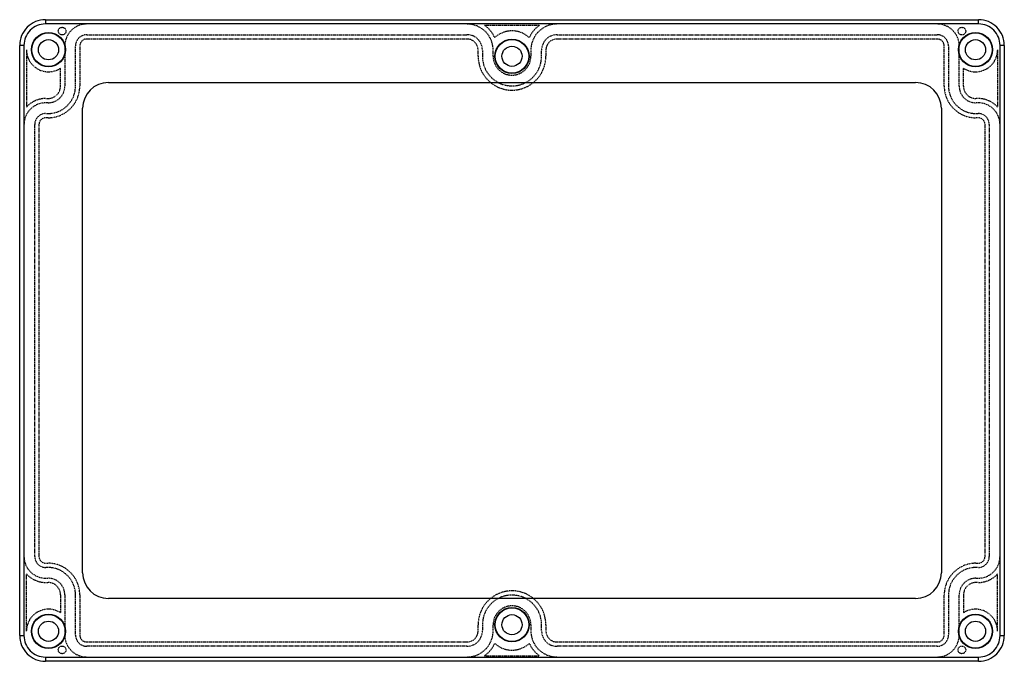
# Model space of a CAD drawing. Header units: millimetres. Extents: x 3202 to 5058, y 576 to 1424.
# Tile 9 of 13: x 4775 to 5004, y 918 to 1068. Entities that reach past the tile are written whole.
import ezdxf

# ---------------------------------------------------------------- set-up
doc = ezdxf.new("R2010")
doc.units = ezdxf.units.MM
doc.linetypes.add('HIDDEN', pattern=[0.2, 0.1, -0.1])
doc.layers.add('DEFAULT_2', color=8, linetype='HIDDEN')

msp = doc.modelspace()

# ---------------------------------------------------------------- linework, layer by layer
at = {"color": 7, "linetype": 'Continuous'}
for p, q in [((4780.582, 1067.679), (4780.582, 1066.679)), ((4780.582, 1067.679), (4998.258, 1067.679)), ((4998.258, 1066.679), (4780.582, 1066.679)), ((4998.258, 1066.679), (4998.258, 1067.679)), ((4774.584, 924.105), (4774.584, 1061.68)), ((4775.584, 1061.68), (4774.584, 1061.68)), ((4775.584, 1061.68), (4775.584, 924.105)), ((5004.256, 1061.68), (5003.256, 1061.68)), ((5003.256, 924.105), (5003.256, 1061.68)), ((5004.256, 1061.68), (5004.256, 924.105)), ((4795.27, 1053.042), (4983.57, 1053.042)), ((4789.27, 938.742), (4789.27, 1047.042)), ((4989.57, 1047.042), (4989.57, 938.742)), ((4983.57, 932.742), (4795.27, 932.742)), ((4774.584, 924.105), (4775.584, 924.105)), ((5003.256, 924.105), (5004.256, 924.105)), ((4780.582, 919.106), (4780.582, 918.106)), ((4780.582, 919.106), (4998.258, 919.106)), ((4998.258, 918.106), (4998.258, 919.106)), ((4998.258, 918.106), (4780.582, 918.106))]:
    msp.add_line(p, q, dxfattribs=at)
for centre, radius in [((4781.303, 1060.681), 4), ((4781.303, 1060.681), 3.9), ((4997.538, 1060.681), 4), ((4997.538, 1060.681), 3.9), ((4781.303, 1060.681), 2.35), ((4889.42, 1059.148), 4), ((4889.42, 1059.148), 3.9), ((4889.42, 1059.148), 2.35), ((4997.538, 1060.681), 2.35), ((4889.42, 926.637), 4), ((4889.42, 926.637), 3.9), ((4781.303, 925.104), 4), ((4781.303, 925.104), 3.9), ((4889.42, 926.637), 2.35), ((4997.538, 925.104), 4), ((4997.538, 925.104), 3.9), ((4781.303, 925.104), 2.35), ((4997.538, 925.104), 2.35)]:
    msp.add_circle(centre, radius, dxfattribs=at)
for centre, radius, start, end in [((4780.582, 1061.681), 5.998, 89.99435, 180.00569), ((4780.582, 1061.681), 4.998, 89.99193, 180.00811), ((4998.258, 1061.681), 5.998, 359.99435, 90.00569), ((4998.258, 1061.681), 4.998, 359.99193, 90.00811), ((4795.27, 1047.042), 6, 90, 180), ((4983.57, 1047.042), 6, 0, 90), ((4795.27, 938.742), 6, 180, 270), ((4983.57, 938.742), 6, 270, 0), ((4780.582, 924.104), 5.998, 179.99435, 270.00568), ((4780.582, 924.104), 4.998, 179.99189, 270.00816), ((4998.258, 924.104), 5.998, 269.99435, 0.00568), ((4998.258, 924.104), 4.998, 269.99189, 0.00816)]:
    msp.add_arc(centre, radius, start, end, dxfattribs=at)
at = {"layer": 'DEFAULT_2', "color": 8, "linetype": 'HIDDEN'}
for p, q in [((4883.015, 1066.379), (4895.825, 1066.379)), ((4790.208, 1064.179), (4878.92, 1064.179)), ((4899.92, 1064.179), (4988.632, 1064.179)), ((4785.108, 1061.579), (4785.108, 1052.212)), ((4787.608, 1052.212), (4787.608, 1061.579)), ((4788.608, 1061.579), (4788.608, 1052.212)), ((4878.92, 1063.179), (4790.208, 1063.179)), ((4988.632, 1063.179), (4899.92, 1063.179)), ((4990.232, 1052.212), (4990.232, 1061.579)), ((4991.232, 1061.579), (4991.232, 1052.212)), ((4993.732, 1052.212), (4993.732, 1061.579)), ((4776.153, 1060.681), (4776.153, 1047.295)), ((4881.52, 1059.148), (4881.52, 1060.579)), ((4882.52, 1060.579), (4882.52, 1059.148)), ((4885.02, 1059.148), (4885.02, 1060.579)), ((4893.82, 1060.579), (4893.82, 1059.148)), ((4896.32, 1059.148), (4896.32, 1060.579)), ((4897.32, 1060.579), (4897.32, 1059.148)), ((5002.688, 1060.681), (5002.688, 1047.295)), ((4784.108, 1052.212), (4784.108, 1056.362)), ((4994.732, 1052.212), (4994.732, 1056.362)), ((4780.684, 1049.312), (4781.208, 1049.312)), ((4781.208, 1048.312), (4780.684, 1048.312)), ((4998.156, 1049.312), (4997.632, 1049.312)), ((4998.156, 1048.312), (4997.632, 1048.312)), ((4780.684, 1045.812), (4781.208, 1045.812)), ((4997.632, 1045.812), (4998.156, 1045.812)), ((4778.084, 942.573), (4778.084, 1043.212)), ((4779.084, 1043.212), (4779.084, 942.573)), ((4781.208, 1044.812), (4780.684, 1044.812)), ((4998.156, 1044.812), (4997.632, 1044.812)), ((4999.756, 942.573), (4999.756, 1043.212)), ((5000.756, 1043.212), (5000.756, 942.573)), ((4780.684, 940.973), (4781.208, 940.973)), ((4781.208, 939.973), (4780.684, 939.973)), ((4997.632, 940.973), (4998.156, 940.973)), ((4998.156, 939.973), (4997.632, 939.973)), ((4776.153, 925.104), (4776.153, 938.489)), ((4780.684, 937.473), (4781.208, 937.473)), ((4997.632, 937.473), (4998.156, 937.473)), ((5002.688, 925.104), (5002.688, 938.489)), ((4780.684, 936.473), (4781.208, 936.473)), ((4998.156, 936.473), (4997.632, 936.473)), ((4784.108, 933.573), (4784.108, 929.422)), ((4785.108, 933.573), (4785.108, 924.206)), ((4787.608, 924.206), (4787.608, 933.573)), ((4788.608, 933.573), (4788.608, 924.206)), ((4990.232, 924.206), (4990.232, 933.573)), ((4991.232, 933.573), (4991.232, 924.206)), ((4993.732, 924.206), (4993.732, 933.573)), ((4994.732, 933.573), (4994.732, 929.422)), ((4881.52, 925.206), (4881.52, 926.637)), ((4882.52, 926.637), (4882.52, 925.206)), ((4885.02, 925.206), (4885.02, 926.637)), ((4893.82, 926.637), (4893.82, 925.206)), ((4896.32, 925.206), (4896.32, 926.637)), ((4897.32, 926.637), (4897.32, 925.206)), ((4790.208, 922.606), (4878.92, 922.606)), ((4878.92, 921.606), (4790.208, 921.606)), ((4899.92, 922.606), (4988.632, 922.606)), ((4988.632, 921.606), (4899.92, 921.606)), ((4883.015, 919.406), (4895.825, 919.406))]:
    msp.add_line(p, q, dxfattribs=at)
for centre in [(4784.487, 1065.015), (4994.353, 1065.015), (4784.487, 920.769), (4994.353, 920.769)]:
    msp.add_circle(centre, 0.9, dxfattribs=at)
for centre, radius, start, end in [((4790.208, 1061.579), 5.1, 90, 180), ((4878.92, 1060.579), 6.1, 0, 90), ((4878.92, 1060.579), 7.1, 24.29803, 54.77581), ((4899.92, 1060.579), 7.1, 125.22419, 155.70197), ((4899.92, 1060.579), 6.1, 90, 180), ((4988.632, 1061.579), 5.1, 0, 90), ((4790.208, 1061.579), 2.6, 90, 180), ((4878.92, 1060.579), 3.6, 0, 90), ((4889.42, 1059.148), 5.931, 47.21114, 132.78886), ((4899.92, 1060.579), 3.6, 90, 180), ((4988.632, 1061.579), 2.6, 0, 90), ((4790.208, 1061.579), 1.6, 90, 180), ((4878.92, 1060.579), 2.6, 0, 90), ((4899.92, 1060.579), 2.6, 90, 180), ((4988.632, 1061.579), 1.6, 0, 90), ((4781.303, 1060.681), 5.15, 180, 303.01247), ((4889.42, 1059.148), 7.9, 180, 0), ((4889.42, 1059.148), 6.9, 180, 0), ((4889.42, 1059.148), 4.4, 180, 0), ((4997.538, 1060.681), 5.15, 236.98753, 0), ((4781.208, 1052.212), 7.4, 270, 0), ((4781.208, 1052.212), 6.4, 270, 0), ((4781.208, 1052.212), 3.9, 270, 0), ((4781.208, 1052.212), 2.9, 270, 0), ((4997.632, 1052.212), 7.4, 180, 270), ((4997.632, 1052.212), 6.4, 180, 270), ((4997.632, 1052.212), 3.9, 180, 270), ((4997.632, 1052.212), 2.9, 180, 270), ((4780.684, 1043.212), 5.1, 90, 180), ((4780.684, 1043.212), 6.1, 90, 137.97396), ((4998.156, 1043.212), 6.1, 42.02604, 90), ((4998.156, 1043.212), 5.1, 0, 90), ((4780.684, 1043.212), 2.6, 90, 180), ((4998.156, 1043.212), 2.6, 0, 90), ((4780.684, 1043.212), 1.6, 90, 180), ((4998.156, 1043.212), 1.6, 0, 90), ((4780.684, 942.573), 5.1, 180, 270), ((4780.684, 942.573), 2.6, 180, 270), ((4780.684, 942.573), 1.6, 180, 270), ((4998.156, 942.573), 5.1, 270, 0), ((4998.156, 942.573), 2.6, 270, 0), ((4998.156, 942.573), 1.6, 270, 0), ((4781.208, 933.573), 7.4, 0, 90), ((4781.208, 933.573), 6.4, 0, 90), ((4997.632, 933.573), 7.4, 90, 180), ((4997.632, 933.573), 6.4, 90, 180), ((4780.684, 942.573), 6.1, 222.02604, 270), ((4781.208, 933.573), 3.9, 0, 90), ((4997.632, 933.573), 3.9, 90, 180), ((4998.156, 942.573), 6.1, 270, 317.97396), ((4781.208, 933.573), 2.9, 0, 90), ((4997.632, 933.573), 2.9, 90, 180), ((4889.42, 926.637), 7.9, 0, 180), ((4889.42, 926.637), 6.9, 0, 180), ((4781.303, 925.104), 5.15, 56.98753, 180), ((4889.42, 926.637), 4.4, 0, 180), ((4997.538, 925.104), 5.15, 0, 123.01247), ((4790.208, 924.206), 5.1, 180, 270), ((4790.208, 924.206), 2.6, 180, 270), ((4790.208, 924.206), 1.6, 180, 270), ((4878.92, 925.206), 6.1, 270, 0), ((4878.92, 925.206), 3.6, 270, 0), ((4878.92, 925.206), 2.6, 270, 0), ((4899.92, 925.206), 6.1, 180, 270), ((4899.92, 925.206), 3.6, 180, 270), ((4899.92, 925.206), 2.6, 180, 270), ((4988.632, 924.206), 5.1, 270, 0), ((4988.632, 924.206), 2.6, 270, 0), ((4988.632, 924.206), 1.6, 270, 0), ((4878.92, 925.206), 7.1, 305.22419, 335.70197), ((4889.42, 926.637), 5.931, 227.21114, 312.78886), ((4899.92, 925.206), 7.1, 204.29803, 234.77581)]:
    msp.add_arc(centre, radius, start, end, dxfattribs=at)

doc.saveas('drawing.dxf')
